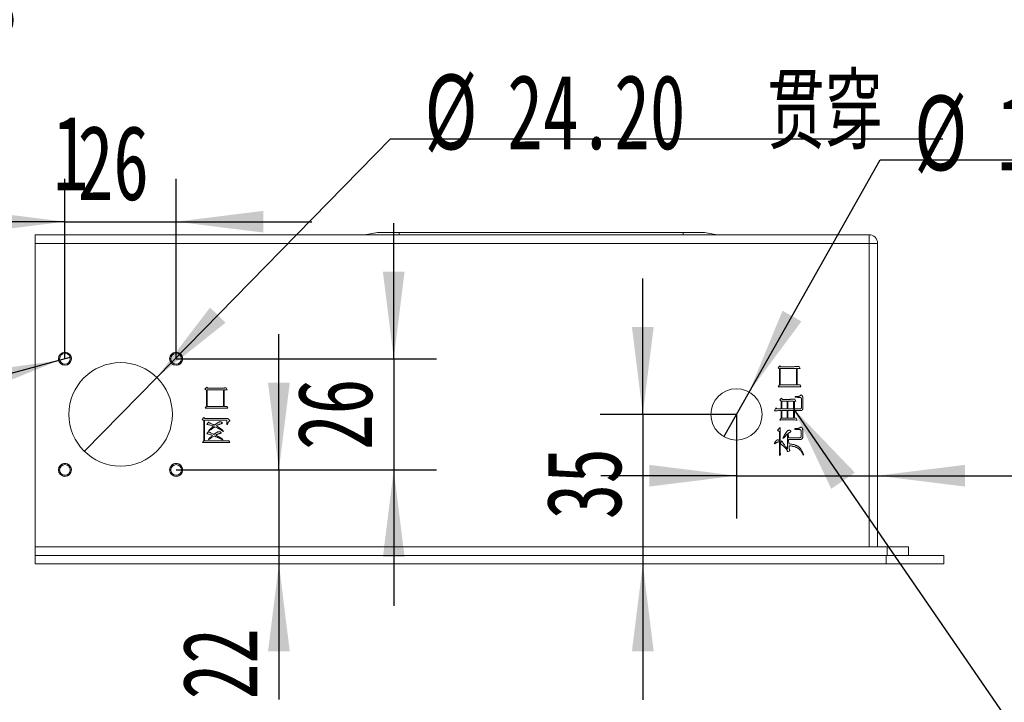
# Model space of a CAD drawing. Header units: millimetres. Extents: x 0 to 658, y -2 to 210.
# Tile 4 of 26: x 86 to 132, y 52 to 84. Entities that reach past the tile are written whole.
import ezdxf

# ---------------------------------------------------------------- set-up
doc = ezdxf.new("R2010")
doc.units = ezdxf.units.MM
doc.layers.add('图框', color=7, linetype='Continuous')
doc.styles.add('SLDTEXTSTYLE0', font='TXT', dxfattribs={"width": 0.7})
doc.styles.add('SLDTEXTSTYLE1', font='TXT', dxfattribs={"width": 0.7, "bigfont": 'bigfont'})
doc.styles.add('SLDTEXTSTYLE5', font='TXT', dxfattribs={"width": 0.616667})
doc.styles.add('SLDTEXTSTYLE6', font='TXT', dxfattribs={"width": 0.633333})
doc.styles.add('SLDTEXTSTYLE7', font='TXT', dxfattribs={"width": 0.642857})
doc.dimstyles.new('SLDDIMSTYLE1', dxfattribs={"dimtxt": 3.5, "dimasz": 4.08, "dimexe": 0, "dimexo": 0.0625, "dimgap": 0.875, "dimtad": 0, "dimtih": 1, "dimtoh": 1, "dimdec": 6, "dimlfac": 5, "dimrnd": 1e-09, "dimzin": 12, "dimdsep": 46, "dimtxsty": 'SLDTEXTSTYLE0', "dimblk1": 'NONE', "dimsah": 1, "dimcen": 0, "dimadec": 0, "dimazin": 3, "dimtfac": 1, "dimtmove": 0, "dimatfit": 3, "dimldrblk": 'NONE', "dimfxl": 0, "dimfrac": 2, "dimtolj": 1, "dimtzin": 12, "dimarcsym": 0})
doc.dimstyles.new('SLDDIMSTYLE2', dxfattribs={"dimtxt": 3.5, "dimasz": 4.08, "dimexe": 0, "dimexo": 0.0625, "dimgap": 0.875, "dimtad": 2, "dimlfac": 5, "dimrnd": 1e-09, "dimzin": 12, "dimdsep": 46, "dimtxsty": 'SLDTEXTSTYLE0', "dimsah": 1, "dimcen": 0.09, "dimadec": 0, "dimazin": 3, "dimtfac": 1, "dimtmove": 0, "dimatfit": 0, "dimfxl": 0, "dimfrac": 2, "dimtolj": 1, "dimtzin": 12, "dimarcsym": 0})
doc.dimstyles.new('SLDDIMSTYLE4', dxfattribs={"dimtxt": 0.18, "dimasz": 1.016, "dimexe": 0, "dimexo": 0.0625, "dimgap": 0, "dimtad": 0, "dimtih": 1, "dimtoh": 1, "dimdec": 0, "dimrnd": 1e-09, "dimzin": 0, "dimdsep": 46, "dimtxsty": 'Standard', "dimblk1": 'DOT', "dimblk2": 'DOT', "dimsah": 1, "dimcen": 0.09, "dimadec": 0, "dimazin": 0, "dimtfac": 1.016, "dimtdec": 0, "dimtofl": 0, "dimtmove": 0, "dimatfit": 3, "dimldrblk": 'DOT', "dimfxl": 0, "dimfrac": 2, "dimtolj": 1, "dimtzin": 0, "dimarcsym": 0})
doc.dimstyles.new('SLDDIMSTYLE6', dxfattribs={"dimtxt": 3.5, "dimasz": 4.08, "dimexe": 0, "dimexo": 0.0625, "dimgap": 0.875, "dimtad": 0, "dimtih": 1, "dimtoh": 1, "dimlfac": 5, "dimrnd": 1e-09, "dimzin": 4, "dimdsep": 46, "dimtxsty": 'SLDTEXTSTYLE0', "dimblk1": 'NONE', "dimsah": 1, "dimcen": 0, "dimadec": 0, "dimazin": 1, "dimtfac": 1, "dimtmove": 0, "dimatfit": 3, "dimldrblk": 'NONE', "dimfxl": 0, "dimfrac": 2, "dimtolj": 1, "dimtzin": 12, "dimarcsym": 0})
doc.dimstyles.new('SLDDIMSTYLE7', dxfattribs={"dimtxt": 3.5, "dimasz": 4.08, "dimexe": 0, "dimexo": 0.0625, "dimgap": 0.875, "dimtad": 0, "dimtih": 1, "dimtoh": 1, "dimlfac": 5, "dimrnd": 1e-09, "dimzin": 4, "dimdsep": 46, "dimtxsty": 'SLDTEXTSTYLE0', "dimblk1": 'NONE', "dimsah": 1, "dimcen": 0, "dimadec": 0, "dimazin": 1, "dimtfac": 1, "dimtmove": 0, "dimatfit": 3, "dimldrblk": 'NONE', "dimfxl": 0, "dimfrac": 2, "dimtolj": 1, "dimtzin": 12, "dimarcsym": 0})
doc.dimstyles.new('SLDDIMSTYLE8', dxfattribs={"dimtxt": 3.5, "dimasz": 4.08, "dimexe": 0, "dimexo": 0.0625, "dimgap": 0.875, "dimtad": 0, "dimtih": 1, "dimtoh": 1, "dimlfac": 5, "dimrnd": 1e-09, "dimzin": 12, "dimdsep": 46, "dimtxsty": 'SLDTEXTSTYLE0', "dimblk1": 'NONE', "dimsah": 1, "dimcen": 0, "dimadec": 0, "dimazin": 3, "dimtfac": 1, "dimtmove": 0, "dimatfit": 3, "dimldrblk": 'NONE', "dimfxl": 0, "dimfrac": 2, "dimtolj": 1, "dimtzin": 12, "dimarcsym": 0})
doc.dimstyles.new('SLDDIMSTYLE9', dxfattribs={"dimtxt": 0.18, "dimasz": 4.08, "dimexe": 0, "dimexo": 0.0625, "dimgap": 0, "dimtad": 0, "dimtih": 1, "dimtoh": 1, "dimdec": 0, "dimrnd": 1e-09, "dimzin": 0, "dimdsep": 46, "dimtxsty": 'Standard', "dimsah": 1, "dimcen": 0.09, "dimadec": 0, "dimazin": 0, "dimtfac": 4.08, "dimtdec": 0, "dimtofl": 0, "dimtmove": 0, "dimatfit": 3, "dimfxl": 0, "dimfrac": 2, "dimtolj": 1, "dimtzin": 0, "dimarcsym": 0})

# ---------------------------------------------------------------- blocks, each defined once
blk = doc.blocks.new('_DOT')
at = {"color": 0, "linetype": 'ByBlock', "lineweight": -2}
blk.add_line((-0.5, 0), (-1, 0), dxfattribs=at)
at = {"color": 0, "linetype": 'ByBlock', "const_width": 0.5}
blk.add_lwpolyline([(-0.25, 0, 1), (0.25, 0, 1)], format="xyb", close=True, dxfattribs=at)
blk = doc.blocks.new('SW_SYMBOL_HOLE_DEPTH')
at = {"layer": '图框', "color": 0}
for p, q in [((0, 875), (800, 875)), ((400, 875), (400, 75)), ((100, 555), (400, 75)), ((700, 555), (400, 75))]:
    blk.add_line(p, q, dxfattribs=at)
blk = doc.blocks.new('SW_SYMBOL_HOLE_SINK')
at = {"layer": '图框', "color": 0}
for p, q in [((0, 875), (800, 75)), ((800, 75), (1600, 875))]:
    blk.add_line(p, q, dxfattribs=at)
blk = doc.blocks.new('SW_SYMBOL_HOLE_SPOT')
at = {"layer": '图框', "color": 0}
for p, q in [((0, 875), (0, 75)), ((1600, 75), (1600, 875)), ((0, 75), (1600, 75))]:
    blk.add_line(p, q, dxfattribs=at)
blk = doc.blocks.new('_D_20')
at = {"layer": '图框'}
for p, q in [((49.235, 98.666), (49.455, 98.285)), ((49.455, 98.285), (56.554, 85.971)), ((56.554, 85.971), (96.229, 85.971))]:
    blk.add_line(p, q, dxfattribs=at)
blk.add_solid([(49.455, 98.285), (51.053, 94.496), (51.933, 95.004)], dxfattribs=at)
at = {"layer": '图框', "xscale": 0.004072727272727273, "yscale": 0.004072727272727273, "zscale": 0.004072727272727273}
for name, p in [('SW_SYMBOL_HOLE_DEPTH', (82.379, 85.33)), ('SW_SYMBOL_HOLE_SINK', (62.622, 80.33)), ('SW_SYMBOL_HOLE_SPOT', (64.863, 75.33)), ('SW_SYMBOL_HOLE_DEPTH', (81.768, 75.33))]:
    blk.add_blockref(name, p, dxfattribs=at)
at = {"layer": '图框', "char_height": 3.5, "attachment_point": 1}
for s, insert, style in [('8 x', (58.141, 89.556), 'SLDTEXTSTYLE6'), ('%%c', (66.288, 89.556), 'SLDTEXTSTYLE0'), ('2.20', (72.127, 89.556), 'SLDTEXTSTYLE0'), ('4.70', (88.014, 89.556), 'SLDTEXTSTYLE0'), ('%%c', (69.547, 84.556), 'SLDTEXTSTYLE0'), ('4 X 90°', (75.386, 84.556), 'SLDTEXTSTYLE7'), ('%%c', (71.788, 79.556), 'SLDTEXTSTYLE0'), ('4', (77.626, 79.556), 'SLDTEXTSTYLE0'), ('1', (87.403, 79.556), 'SLDTEXTSTYLE0')]:
    blk.add_mtext(s, dxfattribs=dict(at, insert=insert, style=style))
blk = doc.blocks.new('_NONE')
blk = doc.blocks.new('_D_24')
at = {"layer": '图框'}
for p, q in [((88.261, 68.251), (87.672, 68.092)), ((87.672, 68.092), (78.702, 65.67)), ((78.702, 65.67), (29.657, 65.67))]:
    blk.add_line(p, q, dxfattribs=at)
blk.add_solid([(87.672, 68.092), (83.601, 67.519), (83.866, 66.538)], dxfattribs=at)
at = {"layer": '图框', "xscale": 0.004072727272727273, "yscale": 0.004072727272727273, "zscale": 0.004072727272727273}
for name, p in [('SW_SYMBOL_HOLE_DEPTH', (62.755, 65.03)), ('SW_SYMBOL_HOLE_DEPTH', (54.506, 60.03)), ('SW_SYMBOL_HOLE_SINK', (29.657, 55.03))]:
    blk.add_blockref(name, p, dxfattribs=at)
at = {"layer": '图框', "char_height": 3.5, "attachment_point": 1}
for s, insert, style in [('4 x  M3 - 6H', (36.277, 69.255), 'SLDTEXTSTYLE5'), ('3', (68.39, 69.255), 'SLDTEXTSTYLE0'), ('%%c', (38.416, 64.255), 'SLDTEXTSTYLE0'), ('2.50', (44.254, 64.255), 'SLDTEXTSTYLE0'), ('3.70', (60.141, 64.255), 'SLDTEXTSTYLE0'), ('%%c', (36.583, 59.255), 'SLDTEXTSTYLE0'), ('3.05 X 90\\M+1818B, \\M+18BDF\\M+1925B', (42.421, 59.255), 'SLDTEXTSTYLE1')]:
    blk.add_mtext(s, dxfattribs=dict(at, insert=insert, style=style))
blk = doc.blocks.new('_D_25')
at = {"layer": '图框'}
for p, q in [((87.967, 68.171), (87.967, 76.584)), ((93.167, 68.171), (93.167, 76.584)), ((87.967, 74.584), (81.617, 74.584)), ((87.967, 74.584), (93.167, 74.584)), ((93.167, 74.584), (99.517, 74.584))]:
    blk.add_line(p, q, dxfattribs=at)
for points in [[(87.967, 74.584), (83.887, 75.092), (83.887, 74.076)], [(93.167, 74.584), (97.247, 74.076), (97.247, 75.092)]]:
    blk.add_solid(points, dxfattribs=at)
at = {"layer": '图框', "insert": (88.559, 79.096), "char_height": 3.5, "attachment_point": 1, "style": 'SLDTEXTSTYLE0'}
blk.add_mtext('26', dxfattribs=at)
blk = doc.blocks.new('_D_26')
at = {"layer": '图框'}
for p, q in [((103.34, 68.171), (103.34, 74.521)), ((93.167, 68.171), (105.34, 68.171)), ((103.34, 68.171), (103.34, 62.971)), ((93.167, 62.971), (105.34, 62.971)), ((103.34, 62.971), (103.34, 56.621))]:
    blk.add_line(p, q, dxfattribs=at)
for points in [[(103.34, 68.171), (103.848, 72.251), (102.832, 72.251)], [(103.34, 62.971), (102.832, 58.891), (103.848, 58.891)]]:
    blk.add_solid(points, dxfattribs=at)
at = {"layer": '图框', "insert": (98.828, 63.906), "char_height": 3.5, "attachment_point": 1, "rotation": 90, "style": 'SLDTEXTSTYLE0'}
blk.add_mtext('26', dxfattribs=at)
blk = doc.blocks.new('_D_27')
at = {"layer": '图框'}
for p, q in [((97.97, 62.971), (97.97, 69.321)), ((93.167, 62.971), (99.97, 62.971)), ((97.97, 62.971), (97.97, 58.571)), ((97.97, 58.571), (97.97, 52.239))]:
    blk.add_line(p, q, dxfattribs=at)
for points in [[(97.97, 62.971), (98.478, 67.051), (97.462, 67.051)], [(97.97, 58.571), (97.462, 54.491), (98.478, 54.491)]]:
    blk.add_solid(points, dxfattribs=at)
at = {"layer": '图框', "insert": (93.458, 52.239), "char_height": 3.5, "attachment_point": 1, "rotation": 90, "style": 'SLDTEXTSTYLE0'}
blk.add_mtext('22', dxfattribs=at)
blk = doc.blocks.new('_D_28')
at = {"layer": '图框'}
for p, q in [((92.26, 67.3), (103.191, 78.464)), ((103.191, 78.464), (129.016, 78.464)), ((88.874, 63.842), (92.26, 67.3))]:
    blk.add_line(p, q, dxfattribs=at)
blk.add_solid([(92.26, 67.3), (95.477, 69.86), (94.751, 70.571)], dxfattribs=at)
at = {"layer": '图框', "char_height": 3.5, "attachment_point": 1}
for s, insert, style in [('%%c', (104.778, 81.474), 'SLDTEXTSTYLE0'), ('24.20', (108.648, 81.474), 'SLDTEXTSTYLE0'), ('贯\\M+190FA', (120.801, 81.474), 'SLDTEXTSTYLE1')]:
    blk.add_mtext(s, dxfattribs=dict(at, insert=insert, style=style))
blk = doc.blocks.new('_D_29')
at = {"layer": '图框'}
for p, q in [((119.956, 66.616), (126.088, 77.481)), ((126.088, 77.481), (145.803, 77.481)), ((118.777, 64.526), (119.956, 66.616))]:
    blk.add_line(p, q, dxfattribs=at)
blk.add_solid([(119.956, 66.616), (122.404, 69.92), (121.519, 70.419)], dxfattribs=at)
at = {"layer": '图框', "char_height": 3.5, "attachment_point": 1}
for s, insert, style in [('%%c', (127.676, 80.492), 'SLDTEXTSTYLE0'), ('贯\\M+190FA', (137.588, 80.492), 'SLDTEXTSTYLE1'), ('12', (131.545, 80.492), 'SLDTEXTSTYLE0')]:
    blk.add_mtext(s, dxfattribs=dict(at, insert=insert, style=style))
blk = doc.blocks.new('_D_30')
at = {"layer": '图框'}
for p, q in [((114.987, 65.571), (114.987, 71.921)), ((119.367, 65.571), (112.987, 65.571)), ((114.987, 65.571), (114.987, 58.571)), ((114.987, 58.571), (114.987, 52.221))]:
    blk.add_line(p, q, dxfattribs=at)
for points in [[(114.987, 65.571), (115.495, 69.651), (114.479, 69.651)], [(114.987, 58.571), (114.479, 54.491), (115.495, 54.491)]]:
    blk.add_solid(points, dxfattribs=at)
at = {"layer": '图框', "insert": (110.475, 60.664), "char_height": 3.5, "attachment_point": 1, "rotation": 90, "style": 'SLDTEXTSTYLE0'}
blk.add_mtext('35', dxfattribs=at)
blk = doc.blocks.new('_D_31')
at = {"layer": '图框'}
for p, q in [((119.367, 65.571), (119.367, 60.701)), ((119.367, 62.701), (113.017, 62.701)), ((119.367, 62.701), (125.967, 62.701)), ((125.967, 62.701), (136.946, 62.701))]:
    blk.add_line(p, q, dxfattribs=at)
for points in [[(119.367, 62.701), (115.287, 63.209), (115.287, 62.193)], [(125.967, 62.701), (130.047, 62.193), (130.047, 63.209)]]:
    blk.add_solid(points, dxfattribs=at)
at = {"layer": '图框', "insert": (132.873, 67.213), "char_height": 3.5, "attachment_point": 1, "style": 'SLDTEXTSTYLE0'}
blk.add_mtext('33', dxfattribs=at)

msp = doc.modelspace()

# ---------------------------------------------------------------- linework, layer by layer
at = {"color": 7, "linetype": 'Continuous', "lineweight": 15}
for p, q in [((86.56672285, 73.97120296), (125.56672366, 73.97120296)), ((86.56672285, 73.57120364), (86.56672285, 73.97120296)), ((101.98672385, 73.97120296), (102.58672209, 74.07120316)), ((102.58672209, 74.07120316), (103.58672412, 74.07120316)), ((103.58672412, 73.97120296), (103.58672412, 74.07120316)), ((103.58672412, 74.07120316), (116.86672242, 74.07120316)), ((116.86672242, 73.97120296), (116.86672242, 74.07120316)), ((116.86672242, 74.07120316), (117.86672146, 74.07120316)), ((118.46672268, 73.97120296), (117.86672146, 74.07120316)), ((125.56672366, 73.97120296), (125.56672366, 73.57120364)), ((125.56672366, 73.57120364), (86.56672285, 73.57120364)), ((86.56672285, 73.57120364), (86.56672285, 59.37120308)), ((125.56672366, 59.37120308), (125.56672366, 73.57120364)), ((125.56672366, 73.57120364), (125.96672149, 73.57120364)), ((125.96672149, 73.57120364), (125.96672149, 59.37120308)), ((121.31203385, 67.75479688), (121.39406772, 67.84854679)), ((121.37648733, 67.70792155), (121.31203385, 67.75479688)), ((121.37648733, 66.95206239), (121.37648733, 67.70792155)), ((121.39406772, 67.84854679), (121.42922254, 67.80167147)), ((122.17336269, 67.71964057), (121.41164513, 67.71964057)), ((121.41164513, 67.71964057), (121.41164513, 66.94620325)), ((121.42922254, 67.80167147), (122.00344176, 67.80167147)), ((122.17336269, 66.94620325), (122.17336269, 67.71964057)), ((122.20852049, 67.71964057), (122.20852049, 66.94620325)), ((122.34328659, 67.71964057), (122.20852049, 67.71964057)), ((122.30226965, 67.80753135), (122.34328659, 67.71964057)), ((94.51203467, 66.75479709), (94.59406705, 66.848547)), ((94.59406705, 66.848547), (94.62922336, 66.80167167)), ((94.62922336, 66.80167167), (95.2034411, 66.80167167)), ((95.50226898, 66.80753081), (95.54328592, 66.71964078)), ((121.31789596, 66.85831248), (121.37648733, 66.95206239)), ((121.41164513, 66.94620325), (122.17336269, 66.94620325)), ((122.20852049, 66.94620325), (122.33742447, 66.94620325)), ((122.33742447, 66.94620325), (122.37844141, 66.85831248)), ((94.57648815, 66.70792176), (94.51203467, 66.75479709)), ((94.57648815, 65.9520626), (94.57648815, 66.70792176)), ((95.37336351, 66.71964078), (94.61164446, 66.71964078)), ((94.61164446, 66.71964078), (94.61164446, 65.94620272)), ((95.37336351, 65.94620272), (95.37336351, 66.71964078)), ((95.40851982, 66.71964078), (95.40851982, 65.94620272)), ((95.54328592, 66.71964078), (95.40851982, 66.71964078)), ((121.39406772, 66.2430778), (121.47609861, 66.32510944)), ((121.47609861, 66.32510944), (121.51711257, 66.27237498)), ((122.11476834, 66.37198402), (122.11476834, 66.4012812)), ((122.40187795, 65.89737459), (122.40187795, 66.30167215)), ((122.47219057, 66.32510944), (122.47219057, 65.86807816)), ((94.5178953, 65.85831269), (94.57648815, 65.9520626)), ((94.61164446, 65.94620272), (95.37336351, 65.94620272)), ((95.40851982, 65.94620272), (95.53742529, 65.94620272)), ((95.53742529, 65.94620272), (95.57844223, 65.85831269)), ((121.14211292, 65.73917194), (121.20656641, 65.8739373)), ((121.20656641, 65.8739373), (121.24758334, 65.82706272)), ((121.45265908, 66.1844842), (121.39406772, 66.2430778)), ((121.45265908, 65.82706272), (121.45265908, 66.1844842)), ((121.48781688, 66.19034334), (121.48781688, 65.82706272)), ((121.7397687, 66.19034334), (121.48781688, 66.19034334)), ((121.7397687, 65.82706272), (121.7397687, 66.19034334)), ((121.7749265, 66.19034334), (121.7749265, 65.82706272)), ((122.03859658, 66.19034334), (121.7749265, 66.19034334)), ((122.03859658, 65.82706272), (122.03859658, 66.19034334)), ((122.07375438, 66.19034334), (122.07375438, 65.82706272)), ((122.144067, 66.19034334), (122.07375438, 66.19034334)), ((122.10305007, 66.27823411), (122.144067, 66.19034334)), ((94.38898833, 65.32510965), (94.45930095, 65.4247187)), ((94.45930095, 65.4247187), (94.5003164, 65.37784337)), ((121.24758334, 65.82706272), (121.45265908, 65.82706272)), ((121.39992685, 65.30557795), (121.45265908, 65.39932786)), ((121.45265908, 65.39932786), (121.45265908, 65.74503108)), ((121.48781688, 65.82706272), (121.7397687, 65.82706272)), ((121.48781688, 65.74503108), (121.48781688, 65.39346873)), ((121.7397687, 65.74503108), (121.48781688, 65.74503108)), ((121.48781688, 65.39346873), (121.7397687, 65.39346873)), ((121.7397687, 65.39346873), (121.7397687, 65.74503108)), ((121.7749265, 65.82706272), (122.03859658, 65.82706272)), ((122.03859658, 65.74503108), (121.7749265, 65.74503108)), ((121.7749265, 65.74503108), (121.7749265, 65.39346873)), ((121.7749265, 65.39346873), (122.03859658, 65.39346873)), ((122.03859658, 65.39346873), (122.03859658, 65.74503108)), ((122.07375438, 65.82706272), (122.33742447, 65.82706272)), ((122.07375438, 65.74503108), (122.07375438, 65.39346873)), ((122.35500486, 65.74503108), (122.07375438, 65.74503108)), ((122.07375438, 65.39346873), (122.15578528, 65.39346873)), ((122.15578528, 65.39346873), (122.19680221, 65.30557795)), ((94.45344181, 65.28409346), (94.38898833, 65.32510965)), ((94.45344181, 64.33487496), (94.45344181, 65.28409346)), ((94.48859812, 65.29581248), (94.48859812, 64.33487496)), ((95.46125354, 65.29581248), (94.48859812, 65.29581248)), ((94.5003164, 65.37784337), (95.52570702, 65.37784337)), ((94.60578532, 65.09659364), (94.68195708, 65.2079217)), ((95.56086333, 65.0907345), (95.53742529, 65.0907345)), ((121.2885973, 64.8368284), (121.40578599, 64.9540156)), ((121.40578599, 64.9540156), (121.40578599, 64.22745286)), ((94.60578532, 64.66300002), (94.68195708, 64.77432809)), ((94.68195708, 64.77432809), (94.71711339, 64.73331227)), ((94.69953598, 64.79776538), (94.68781622, 64.81534353)), ((95.38508178, 64.77432809), (95.36750437, 64.76260944)), ((121.37062819, 64.75479676), (121.2885973, 64.8368284)), ((121.37062819, 64.3387813), (121.37062819, 64.75479676)), ((121.56398864, 64.45010937), (121.54055209, 64.46182801)), ((121.75734909, 63.94034362), (121.75734909, 64.66690599)), ((121.78664477, 64.68448414), (121.79836304, 64.47940617)), ((121.79836304, 64.47940617), (122.31984706, 64.47940617)), ((122.08547266, 64.87198397), (122.08547266, 64.90128114)), ((122.39015968, 64.55557792), (122.39015968, 64.77823443)), ((122.46633144, 64.81339036), (122.46633144, 64.53214063)), ((94.39484747, 64.24698419), (94.45344181, 64.33487496)), ((94.48859812, 64.33487496), (95.63117595, 64.33487496)), ((94.68781622, 64.39346856), (94.67609794, 64.41104672)), ((95.34992547, 64.39346856), (95.3382072, 64.37589041)), ((95.63117595, 64.33487496), (95.67805053, 64.24698419)), ((121.1538312, 64.19229693), (121.13625379, 64.20987508)), ((121.37062819, 63.64737487), (121.37062819, 64.28604684)), ((121.40578599, 64.22745286), (121.48781688, 64.33292179)), ((121.40578599, 64.20987508), (121.40578599, 63.8407342)), ((121.80422218, 64.3973749), (121.81594045, 64.19229693)), ((122.34328659, 64.3973749), (121.80422218, 64.3973749)), ((121.4233634, 63.70010934), (121.37062819, 63.64737487)), ((121.86281653, 63.870031), (121.75148697, 63.81729691)), ((122.51320751, 63.67667167), (122.48977096, 63.66495303)), ((86.56672285, 59.37120308), (126.40672298, 59.37120308)), ((86.56672285, 59.37120308), (86.56672285, 58.97120306)), ((126.3667223, 58.97120306), (86.56672285, 58.97120306)), ((86.56672285, 58.97120306), (86.56672285, 58.57120304)), ((126.3667223, 58.97120306), (126.3667223, 58.57120304)), ((129.0667233, 58.97120306), (126.3667223, 58.97120306)), ((126.40672298, 58.97120306), (126.40672298, 59.37120308)), ((126.40672298, 59.37120308), (127.40672202, 59.37120308)), ((127.40672202, 59.37120308), (127.40672202, 58.97120306)), ((129.0667233, 58.97120306), (129.0667233, 58.57120304)), ((86.56672285, 58.57120304), (126.3667223, 58.57120304)), ((126.3667223, 58.57120304), (129.0667233, 58.57120304))]:
    msp.add_line(p, q, dxfattribs=at)
for centre, radius in [((87.96672276, 68.17120304), 0.305), ((87.96672276, 68.17120304), 0.25), ((93.16672276, 68.17120304), 0.305), ((93.16672276, 68.17120304), 0.25), ((90.56672276, 65.57120304), 2.42), ((119.36672276, 65.57120304), 1.2), ((87.96672276, 62.97120304), 0.305), ((87.96672276, 62.97120304), 0.25), ((93.16672276, 62.97120304), 0.305), ((93.16672276, 62.97120304), 0.25)]:
    msp.add_circle(centre, radius, dxfattribs=at)
msp.add_arc((125.56672276, 73.57120304), 0.4, 0, 90, dxfattribs=at)
at = {"color": 7, "linetype": 'Continuous', "lineweight": 0}
for centre in [(87.96672276, 68.17120304), (93.16672276, 68.17120304), (87.96672276, 62.97120304), (93.16672276, 62.97120304)]:
    msp.add_arc(centre, 0.3, 255, 195, dxfattribs=at)
at = {"color": 7, "linetype": 'Continuous', "lineweight": 15}
for points, knots in [([(122.00344151, 67.80167179), (122.01870504, 67.80162876), (122.04836475, 67.80154514), (122.09169368, 67.80213517), (122.1325664, 67.80247473), (122.17112429, 67.80311142), (122.20728903, 67.80407967), (122.24108223, 67.80475693), (122.27246776, 67.80620442), (122.29257634, 67.80709963), (122.30226963, 67.80753117)], [0, 0, 0, 0, 0.1531866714, 0.2976686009, 0.4348908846, 0.5634119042, 0.6846892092, 0.7979829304, 0.9026180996, 1, 1, 1, 1]), ([(95.20344151, 66.80167179), (95.21870504, 66.80162876), (95.24836475, 66.80154514), (95.29169368, 66.80213517), (95.3325664, 66.80247473), (95.37112429, 66.80311142), (95.40728903, 66.80407967), (95.44108223, 66.80475693), (95.47246776, 66.80620442), (95.49257634, 66.80709963), (95.50226963, 66.80753117)], [0, 0, 0, 0, 0.1531866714, 0.2976686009, 0.4348908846, 0.5634119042, 0.6846892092, 0.7979829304, 0.9026180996, 1, 1, 1, 1]), ([(122.37844151, 66.85831242), (122.36100811, 66.85874617), (122.32447852, 66.85965504), (122.26726374, 66.86108425), (122.20511935, 66.86176873), (122.13806434, 66.86273817), (122.0660147, 66.86336898), (121.98897386, 66.86370709), (121.90701572, 66.86431706), (121.8220179, 66.86409603), (121.7378881, 66.86431945), (121.65838944, 66.86371331), (121.58554417, 66.86337427), (121.51928121, 66.86275326), (121.45960503, 66.86178116), (121.40650123, 66.86111214), (121.35999241, 66.85970287), (121.33120457, 66.85875203), (121.31789463, 66.85831242)], [0, 0, 0, 0, 0.049324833, 0.1033542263, 0.161876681, 0.2251046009, 0.293035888, 0.3656714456, 0.4430128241, 0.5248544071, 0.6060821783, 0.6809683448, 0.7497164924, 0.8121237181, 0.8683957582, 0.9185304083, 0.9623328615, 1, 1, 1, 1]), ([(122.11476963, 66.40128117), (122.12649011, 66.40127007), (122.14885178, 66.4012489), (122.18082197, 66.40252235), (122.20964888, 66.40377842), (122.23531988, 66.4063062), (122.25793721, 66.40896889), (122.27750494, 66.41241205), (122.2940411, 66.41634016), (122.31168835, 66.42273244), (122.33068696, 66.43261955), (122.35083161, 66.44702275), (122.3691588, 66.4636933), (122.37920475, 66.47670951), (122.38430088, 66.48331242)], [0, 0, 0, 0, 0.11938529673, 0.22777698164, 0.32592462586, 0.41325964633, 0.49049703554, 0.5578608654, 0.61559140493, 0.6633784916, 0.74874184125, 0.83278120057, 0.91517272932, 1, 1, 1, 1]), ([(122.40187901, 66.30167179), (122.40129926, 66.30582596), (122.40017771, 66.31386242), (122.39620758, 66.32502786), (122.39071977, 66.3346723), (122.38389158, 66.34312984), (122.3749714, 66.34948055), (122.36487988, 66.35484037), (122.35311784, 66.35853338), (122.33950067, 66.36048604), (122.32340382, 66.36190421), (122.30416799, 66.36349807), (122.28128817, 66.36462223), (122.25489521, 66.36625102), (122.22494311, 66.36770119), (122.19145681, 66.36931345), (122.15433548, 66.37045738), (122.12836846, 66.37145949), (122.11476963, 66.37198429)], [0, 0, 0, 0, 0.0393477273, 0.0761203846, 0.1105289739, 0.1433490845, 0.1773454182, 0.2126230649, 0.2504675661, 0.2924967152, 0.3416822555, 0.4023826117, 0.4738913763, 0.556978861, 0.650929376, 0.7557461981, 0.8720852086, 1, 1, 1, 1]), ([(122.38430088, 66.48331242), (122.39163664, 66.47936134), (122.40580444, 66.47173048), (122.42463291, 66.45791627), (122.43988589, 66.4421861), (122.45221566, 66.42485476), (122.46170244, 66.40479902), (122.46758209, 66.38130147), (122.47159841, 66.35439916), (122.47198608, 66.33525432), (122.47219151, 66.32510929)], [0, 0, 0, 0, 0.12926350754, 0.24965122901, 0.36083508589, 0.46801656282, 0.57853486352, 0.70303227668, 0.84263400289, 1, 1, 1, 1]), ([(95.57844151, 65.85831242), (95.56100811, 65.85874617), (95.52447852, 65.85965504), (95.46726374, 65.86108425), (95.40511935, 65.86176873), (95.33806434, 65.86273817), (95.2660147, 65.86336898), (95.18897386, 65.86370709), (95.10701572, 65.86431706), (95.0220179, 65.86409603), (94.9378881, 65.86431945), (94.85838944, 65.86371331), (94.78554417, 65.86337427), (94.71928121, 65.86275326), (94.65960503, 65.86178116), (94.60650123, 65.86111214), (94.55999241, 65.85970287), (94.53120457, 65.85875203), (94.51789463, 65.85831242)], [0, 0, 0, 0, 0.049324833, 0.1033542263, 0.161876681, 0.2251046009, 0.293035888, 0.3656714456, 0.4430128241, 0.5248544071, 0.6060821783, 0.6809683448, 0.7497164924, 0.8121237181, 0.8683957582, 0.9185304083, 0.9623328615, 1, 1, 1, 1]), ([(121.51711338, 66.27237492), (121.53621059, 66.2723809), (121.57346462, 66.27239258), (121.62793543, 66.27230976), (121.67965678, 66.27260068), (121.72862961, 66.27280057), (121.77485362, 66.27301418), (121.81832853, 66.27325575), (121.85905615, 66.27338592), (121.89703247, 66.2738905), (121.93226114, 66.27431046), (121.96474111, 66.27473629), (121.99454378, 66.27519776), (122.02160183, 66.27553787), (122.04590478, 66.27625361), (122.06738971, 66.27688579), (122.08612587, 66.27752897), (122.09769811, 66.27801123), (122.10305088, 66.27823429)], [0, 0, 0, 0, 0.0977677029, 0.190721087, 0.2788609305, 0.3625568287, 0.4414384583, 0.5155058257, 0.5851292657, 0.6499416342, 0.7099400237, 0.7654947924, 0.8162357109, 0.8625331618, 0.9040252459, 0.9407049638, 0.9725729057, 1, 1, 1, 1]), ([(122.33742588, 65.82706242), (122.34250604, 65.82724597), (122.35206322, 65.82759129), (122.36551319, 65.83079778), (122.37676569, 65.83659248), (122.38634018, 65.84429712), (122.39325865, 65.85467171), (122.39834429, 65.86696911), (122.40129663, 65.8814701), (122.4016772, 65.89186357), (122.40187901, 65.89737492)], [0, 0, 0, 0, 0.1394569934, 0.2623572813, 0.3761135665, 0.4847561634, 0.5961091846, 0.7145757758, 0.8486478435, 1, 1, 1, 1]), ([(122.47219151, 65.86807804), (122.47195386, 65.8584201), (122.47150592, 65.84021599), (122.46568946, 65.81484509), (122.4568194, 65.79304522), (122.44356137, 65.77524985), (122.42653892, 65.76145815), (122.40590285, 65.75159891), (122.38155005, 65.74602505), (122.36422094, 65.74537625), (122.35500401, 65.74503117)], [0, 0, 0, 0, 0.1485173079, 0.2799381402, 0.3987837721, 0.5086891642, 0.6180164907, 0.7331773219, 0.858083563, 1, 1, 1, 1]), ([(121.45266026, 65.74503117), (121.42495435, 65.74493855), (121.3707702, 65.74475743), (121.2912689, 65.74361508), (121.21544741, 65.74204115), (121.16612737, 65.7401114), (121.14211338, 65.73917179)], [0, 0, 0, 0, 0.2675836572, 0.5233106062, 0.7678992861, 1, 1, 1, 1]), ([(94.91047276, 65.01456242), (94.88517585, 65.02388149), (94.83500468, 65.04236395), (94.75868371, 65.06501115), (94.6824257, 65.08352718), (94.63123401, 65.09225489), (94.60578526, 65.09659367)], [0, 0, 0, 0, 0.2557861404, 0.5072988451, 0.7550650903, 1, 1, 1, 1]), ([(94.68195713, 65.20792179), (94.68414975, 65.20541361), (94.68883956, 65.20004882), (94.69744665, 65.19252709), (94.70768754, 65.18473325), (94.71960143, 65.17668623), (94.7334426, 65.16876908), (94.74873663, 65.1602204), (94.76597507, 65.15183903), (94.79159764, 65.14014539), (94.8260213, 65.12499538), (94.86948833, 65.10647961), (94.91547393, 65.08704029), (94.94699445, 65.07400271), (94.96320713, 65.06729679)], [0, 0, 0, 0, 0.0315683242, 0.06752184, 0.1081413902, 0.1536214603, 0.203749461, 0.259328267, 0.3197757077, 0.3854736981, 0.5264730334, 0.6764730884, 0.8335928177, 1, 1, 1, 1]), ([(94.68781651, 64.81534367), (94.70780331, 64.83420592), (94.74652163, 64.87074577), (94.8035556, 64.92289831), (94.85778279, 64.97046929), (94.89334687, 65.00023077), (94.91047276, 65.01456242)], [0, 0, 0, 0, 0.2758920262, 0.5344565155, 0.7758173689, 1, 1, 1, 1]), ([(94.97492588, 64.98526554), (94.95002717, 64.96977559), (94.90115811, 64.93937324), (94.83060915, 64.89226343), (94.76343221, 64.84561228), (94.72056781, 64.81351495), (94.69953526, 64.79776554)], [0, 0, 0, 0, 0.2639318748, 0.5180228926, 0.763505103, 1, 1, 1, 1]), ([(94.96320713, 65.06729679), (94.97351511, 65.07573353), (94.99327462, 65.09190603), (95.02219678, 65.11438723), (95.04866001, 65.13468733), (95.07285496, 65.15237347), (95.09468153, 65.16778552), (95.11428622, 65.18055004), (95.13167411, 65.19082039), (95.15121988, 65.20108568), (95.17345356, 65.21046971), (95.19871793, 65.21787803), (95.22229698, 65.22113315), (95.24418686, 65.22031254), (95.26452464, 65.21581591), (95.28355579, 65.20840554), (95.30141452, 65.19788997), (95.31490983, 65.18745492), (95.32390277, 65.17816892), (95.32628153, 65.16972193), (95.32284265, 65.16164768), (95.31572629, 65.15405547), (95.3043799, 65.14700229), (95.28908418, 65.13991961), (95.26972807, 65.13254689), (95.23786452, 65.12319792), (95.19509611, 65.10944698), (95.14314477, 65.08817249), (95.0909302, 65.06237122), (95.0567667, 65.04233704), (95.03937901, 65.03214054)], [0, 0, 0, 0, 0.0533980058, 0.1023593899, 0.1468462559, 0.1871004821, 0.2224990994, 0.2539500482, 0.2808573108, 0.3034268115, 0.3424203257, 0.3773947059, 0.4086888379, 0.4374219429, 0.4647247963, 0.4918127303, 0.5189704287, 0.5474580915, 0.5602311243, 0.5700782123, 0.5805341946, 0.5936835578, 0.6114587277, 0.6336392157, 0.6612681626, 0.6943799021, 0.7667356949, 0.8412671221, 0.9192120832, 1, 1, 1, 1]), ([(95.36750401, 64.76260929), (95.35278389, 64.77418489), (95.32332653, 64.79734955), (95.27718435, 64.82945419), (95.23006303, 64.86018003), (95.18166833, 64.88906156), (95.13193374, 64.91600587), (95.08082968, 64.9409119), (95.02853753, 64.96426073), (94.99285068, 64.97824268), (94.97492588, 64.98526554)], [0, 0, 0, 0, 0.1239443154, 0.248032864, 0.3719596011, 0.4963001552, 0.6210081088, 0.7462967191, 0.8725698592, 1, 1, 1, 1]), ([(95.03937901, 65.03214054), (95.05702299, 65.02234485), (95.09175146, 65.00306409), (95.1418412, 64.97266369), (95.18930968, 64.94161978), (95.23396241, 64.90974554), (95.27599413, 64.87722504), (95.3150292, 64.84376219), (95.35145901, 64.80972226), (95.37398148, 64.78601342), (95.38508213, 64.77432804)], [0, 0, 0, 0, 0.1397475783, 0.2750637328, 0.4056725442, 0.5324514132, 0.6549044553, 0.7735762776, 0.8884024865, 1, 1, 1, 1]), ([(95.53742588, 65.09073429), (95.53785895, 65.10100622), (95.53868841, 65.12068059), (95.53988969, 65.14881466), (95.54037375, 65.174215), (95.54116868, 65.19677671), (95.54143826, 65.21660324), (95.54109906, 65.23367364), (95.54097361, 65.24807688), (95.54056042, 65.26000403), (95.53882669, 65.27011464), (95.53454053, 65.27852005), (95.52785367, 65.28530484), (95.51888401, 65.2905375), (95.5075596, 65.29411618), (95.4940303, 65.29615529), (95.47831988, 65.29669969), (95.46718332, 65.29612069), (95.46125401, 65.29581242)], [0, 0, 0, 0, 0.1156477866, 0.22150634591, 0.31673995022, 0.40139942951, 0.47545014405, 0.53973719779, 0.59344723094, 0.63745451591, 0.67399839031, 0.70784262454, 0.74179428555, 0.77975121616, 0.82349441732, 0.87459549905, 0.933232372, 1, 1, 1, 1]), ([(95.52570713, 65.37784367), (95.53375747, 65.37792573), (95.54958551, 65.37808706), (95.57278404, 65.37316501), (95.59437974, 65.36383671), (95.61448694, 65.35032796), (95.6327663, 65.33232705), (95.64971318, 65.31041558), (95.66524704, 65.28432883), (95.67364418, 65.26496084), (95.67805088, 65.25479679)], [0, 0, 0, 0, 0.1145211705, 0.2251639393, 0.3351268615, 0.4481145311, 0.5684642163, 0.6992622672, 0.842177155, 1, 1, 1, 1]), ([(95.67805088, 65.25479679), (95.67138043, 65.25382288), (95.65805038, 65.25187664), (95.63917084, 65.2428394), (95.62215476, 65.22898771), (95.60653083, 65.21051066), (95.59284461, 65.18720797), (95.58052572, 65.15927481), (95.56951997, 65.12672812), (95.56385121, 65.10315761), (95.56086338, 65.09073429)], [0, 0, 0, 0, 0.09348583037, 0.18681943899, 0.28723505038, 0.39731052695, 0.52209764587, 0.66238703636, 0.82205429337, 1, 1, 1, 1]), ([(122.19680088, 65.30557804), (122.16338226, 65.30651267), (122.09604518, 65.30839591), (121.99425856, 65.31001643), (121.89095856, 65.31110828), (121.78715103, 65.31160078), (121.68486231, 65.31112254), (121.58597481, 65.31003072), (121.4914925, 65.30844069), (121.42994437, 65.30651651), (121.39992588, 65.30557804)], [0, 0, 0, 0, 0.1258411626, 0.253564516, 0.3831824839, 0.5147004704, 0.6443124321, 0.7682126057, 0.886951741, 1, 1, 1, 1]), ([(122.08547276, 64.90128117), (122.09943578, 64.90226975), (122.12599482, 64.90415014), (122.16375607, 64.90719851), (122.19740874, 64.91016415), (122.22694302, 64.91332725), (122.25230279, 64.9169198), (122.27362904, 64.91999348), (122.29082989, 64.92334921), (122.30831909, 64.92819149), (122.32691565, 64.93629565), (122.34759315, 64.94845254), (122.36685944, 64.96438603), (122.37836881, 64.9768753), (122.38430088, 64.98331242)], [0, 0, 0, 0, 0.13143061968, 0.24999387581, 0.35569891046, 0.44863066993, 0.52883704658, 0.5961741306, 0.65092059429, 0.69327695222, 0.76631891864, 0.84063503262, 0.9178613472, 1, 1, 1, 1]), ([(122.38430088, 64.98331242), (122.39133678, 64.97928094), (122.4051495, 64.97136643), (122.42277539, 64.95561925), (122.43769496, 64.9377714), (122.44935587, 64.91735842), (122.45839489, 64.89474333), (122.46417349, 64.86965644), (122.46693721, 64.84224306), (122.46653855, 64.82323315), (122.46633213, 64.81339054)], [0, 0, 0, 0, 0.1211745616, 0.237887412, 0.3517899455, 0.4683165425, 0.5884401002, 0.715383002, 0.8526360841, 1, 1, 1, 1]), ([(94.86945713, 64.58682804), (94.84942276, 64.5944932), (94.80842154, 64.61018026), (94.74416576, 64.63008284), (94.67629697, 64.6479459), (94.62962891, 64.65790938), (94.60578526, 64.66299992)], [0, 0, 0, 0, 0.2341154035, 0.4791272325, 0.7338756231, 1, 1, 1, 1]), ([(94.67609776, 64.41104679), (94.6925089, 64.42726336), (94.72468468, 64.45905765), (94.77345157, 64.50442529), (94.82125091, 64.54711181), (94.8536007, 64.57376421), (94.86945713, 64.58682804)], [0, 0, 0, 0, 0.2647415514, 0.5190537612, 0.7642614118, 1, 1, 1, 1]), ([(94.93976963, 64.55753117), (94.91833253, 64.54547159), (94.87520005, 64.52120713), (94.81183623, 64.4815195), (94.74907207, 64.43912839), (94.70831673, 64.40874948), (94.68781651, 64.39346867)], [0, 0, 0, 0, 0.2451768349, 0.4933076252, 0.7451301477, 1, 1, 1, 1]), ([(94.71711338, 64.73331242), (94.73768187, 64.72396118), (94.77686895, 64.7061452), (94.83243595, 64.67988978), (94.88241895, 64.65653088), (94.91346831, 64.64099812), (94.92805088, 64.63370304)], [0, 0, 0, 0, 0.2905517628, 0.5535590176, 0.7903255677, 1, 1, 1, 1]), ([(94.92805088, 64.63370304), (94.93744288, 64.64023091), (94.95546816, 64.65275931), (94.98150837, 64.67045036), (95.00513343, 64.68669974), (95.02678391, 64.7006689), (95.04618854, 64.71298869), (95.06348839, 64.72327043), (95.07841908, 64.73209575), (95.09535887, 64.74102569), (95.11520954, 64.74971277), (95.1394828, 64.75575604), (95.16403081, 64.75849798), (95.18843498, 64.75729347), (95.2116513, 64.7531796), (95.23251292, 64.74583258), (95.25057674, 64.73553659), (95.26263121, 64.72465095), (95.27004577, 64.71525329), (95.27123116, 64.70722765), (95.26748662, 64.69981598), (95.25988488, 64.69364944), (95.24898499, 64.68761098), (95.2342671, 64.68193908), (95.21579179, 64.67628303), (95.18596055, 64.66992889), (95.1467236, 64.66029813), (95.09984131, 64.64536793), (95.05422134, 64.62664898), (95.02482024, 64.61183306), (95.01008213, 64.60440617)], [0, 0, 0, 0, 0.0504688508, 0.0968606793, 0.138913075, 0.1769827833, 0.210546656, 0.2403258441, 0.265783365, 0.2870570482, 0.3248204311, 0.3610513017, 0.397005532, 0.4334285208, 0.4684874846, 0.5006943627, 0.5305862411, 0.5595080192, 0.5721675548, 0.582461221, 0.5933184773, 0.6071030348, 0.6251169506, 0.6481740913, 0.6765463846, 0.7103039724, 0.7826876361, 0.8547616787, 0.9271952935, 1, 1, 1, 1]), ([(95.33820713, 64.37589054), (95.3242222, 64.38414976), (95.29577064, 64.40095267), (95.25138129, 64.42501033), (95.20483867, 64.44857426), (95.15611352, 64.47169726), (95.10512561, 64.49385761), (95.05211081, 64.51593729), (94.99676437, 64.53711978), (94.95896469, 64.55065689), (94.93976963, 64.55753117)], [0, 0, 0, 0, 0.1110715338, 0.2259687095, 0.3452236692, 0.4678242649, 0.5947620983, 0.7254085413, 0.8605596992, 1, 1, 1, 1]), ([(95.01008213, 64.60440617), (95.04079169, 64.58934749), (95.10165431, 64.55950302), (95.18905558, 64.50894349), (95.27199132, 64.45392101), (95.32404873, 64.41354108), (95.34992588, 64.39346867)], [0, 0, 0, 0, 0.255883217, 0.507129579, 0.7549996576, 1, 1, 1, 1]), ([(121.54055088, 64.46182804), (121.54744456, 64.4753818), (121.56083753, 64.50171391), (121.5812175, 64.53969542), (121.60031678, 64.57551725), (121.61910614, 64.60868617), (121.63680883, 64.63960282), (121.65401813, 64.66795327), (121.67012928, 64.69408298), (121.68594145, 64.71750151), (121.70047839, 64.73884237), (121.71467435, 64.75747864), (121.72786158, 64.77387723), (121.74034924, 64.78776704), (121.75219411, 64.79920231), (121.76310061, 64.80836668), (121.77339067, 64.81517954), (121.78605032, 64.82044619), (121.80084758, 64.82440485), (121.81765253, 64.82724825), (121.83329443, 64.82848981), (121.84789594, 64.82762829), (121.86141929, 64.82492551), (121.87376411, 64.81992597), (121.88531145, 64.81355749), (121.89484184, 64.80482923), (121.90301073, 64.79602865), (121.90904997, 64.78729226), (121.91276674, 64.77900106), (121.91389715, 64.77098372), (121.91190238, 64.76363042), (121.90777671, 64.75680563), (121.90097567, 64.75066529), (121.88796669, 64.74361945), (121.86893755, 64.73399454), (121.84416285, 64.71972162), (121.81620562, 64.70325657), (121.79687946, 64.69098377), (121.78664463, 64.68448429)], [0, 0, 0, 0, 0.060710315, 0.1179474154, 0.1720929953, 0.222784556, 0.2701437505, 0.3143263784, 0.3551970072, 0.3926856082, 0.4271362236, 0.4582710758, 0.4861925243, 0.5111381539, 0.5327899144, 0.5518716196, 0.567975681, 0.5818178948, 0.6064149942, 0.6289687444, 0.6498137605, 0.6689107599, 0.6872069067, 0.7045840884, 0.7219228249, 0.7395289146, 0.7558873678, 0.7698256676, 0.7817339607, 0.7919084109, 0.8014350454, 0.8115395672, 0.8233916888, 0.8375083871, 0.8704514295, 0.9086039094, 0.9515981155, 1, 1, 1, 1]), ([(121.75734776, 64.66690617), (121.75157546, 64.66197787), (121.73907015, 64.65130102), (121.72017032, 64.63261154), (121.6987422, 64.61104473), (121.67589517, 64.58542554), (121.65070928, 64.55657237), (121.62337834, 64.5243373), (121.59433573, 64.48837468), (121.57438489, 64.46321839), (121.56398838, 64.45010929)], [0, 0, 0, 0, 0.0782417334, 0.1695056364, 0.2739475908, 0.3917136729, 0.5233563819, 0.6689136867, 0.8274689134, 1, 1, 1, 1]), ([(122.39016026, 64.77823429), (122.38996643, 64.78382103), (122.38960066, 64.79436352), (122.38650273, 64.80923462), (122.38157327, 64.82222105), (122.37453442, 64.8334234), (122.36518458, 64.84248685), (122.35380225, 64.84945181), (122.34057141, 64.85484794), (122.32490866, 64.85749396), (122.30670488, 64.85956022), (122.28536634, 64.86177885), (122.26053746, 64.86361046), (122.23226244, 64.86566089), (122.20049217, 64.86725339), (122.16519926, 64.8690984), (122.12648972, 64.87050692), (122.09950628, 64.87147883), (122.08547276, 64.87198429)], [0, 0, 0, 0, 0.0472615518, 0.0891851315, 0.127971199, 0.1643310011, 0.2002809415, 0.23715811, 0.2767388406, 0.3204626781, 0.3710594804, 0.4320051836, 0.502047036, 0.58186216, 0.6720323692, 0.7713777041, 0.8810983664, 1, 1, 1, 1]), ([(122.31984776, 64.47940617), (122.3253717, 64.47954562), (122.33583865, 64.47980985), (122.35034637, 64.48359632), (122.36284465, 64.48950858), (122.37300341, 64.4981248), (122.38076558, 64.50924213), (122.38651474, 64.5225611), (122.38959734, 64.53836847), (122.38996583, 64.54963395), (122.39016026, 64.55557804)], [0, 0, 0, 0, 0.1391887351, 0.2637392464, 0.3757087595, 0.4859195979, 0.5959636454, 0.7154646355, 0.8498683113, 1, 1, 1, 1]), ([(122.46633213, 64.53214054), (122.46597823, 64.52155624), (122.46531307, 64.50166277), (122.45990121, 64.47378206), (122.4499658, 64.4501919), (122.436421, 64.43055621), (122.41864461, 64.41516093), (122.39672036, 64.40484489), (122.37120371, 64.39845082), (122.35294823, 64.3977473), (122.34328526, 64.39737492)], [0, 0, 0, 0, 0.15188623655, 0.28547416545, 0.4050463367, 0.51682173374, 0.6250540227, 0.73836223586, 0.86151021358, 1, 1, 1, 1]), ([(95.67805088, 64.24698429), (95.66821298, 64.24720386), (95.64788643, 64.24765751), (95.61641937, 64.24830919), (95.58307122, 64.2489386), (95.5477725, 64.24966815), (95.51058831, 64.25001291), (95.47145386, 64.25047194), (95.43043814, 64.25090274), (95.38746928, 64.25131957), (95.34254842, 64.25182795), (95.2956723, 64.2519619), (95.24691667, 64.25220045), (95.19620773, 64.2524169), (95.143618, 64.2526148), (95.08907546, 64.25290856), (95.03265154, 64.25282407), (94.97507056, 64.25285385), (94.91799594, 64.25282342), (94.86301877, 64.25290935), (94.81093572, 64.25261838), (94.76167355, 64.25241786), (94.71530485, 64.25220501), (94.67182995, 64.2519634), (94.631247, 64.2518325), (94.59356002, 64.25132971), (94.55876537, 64.2509099), (94.52686411, 64.2504826), (94.49778483, 64.25002254), (94.47159462, 64.24968441), (94.44830448, 64.24896778), (94.42790471, 64.24833285), (94.41039753, 64.24770524), (94.39969408, 64.24720899), (94.39484776, 64.24698429)], [0, 0, 0, 0, 0.0230039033, 0.0475294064, 0.0735765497, 0.1009762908, 0.1300643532, 0.16050517, 0.1924678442, 0.2259523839, 0.2609587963, 0.2974859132, 0.3355349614, 0.3749368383, 0.4160297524, 0.458475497, 0.5024428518, 0.5479321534, 0.5930832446, 0.6358668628, 0.6764524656, 0.7148397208, 0.751028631, 0.7848500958, 0.8164732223, 0.8458994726, 0.87295842, 0.8978191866, 0.9204818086, 0.940946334, 0.959047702, 0.9749516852, 0.9886585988, 1, 1, 1, 1]), ([(121.13625401, 64.20987492), (121.14240303, 64.22055152), (121.15418179, 64.24100309), (121.17216203, 64.26957723), (121.18930994, 64.29489786), (121.20569185, 64.31688233), (121.22149708, 64.33537326), (121.23650608, 64.35057107), (121.25074133, 64.36241093), (121.26447789, 64.37111581), (121.27807629, 64.37632828), (121.29140727, 64.37951326), (121.30485344, 64.37901493), (121.3183083, 64.37653469), (121.3315809, 64.37076935), (121.34509824, 64.36299163), (121.35800725, 64.35178834), (121.3662847, 64.34325813), (121.37062901, 64.33878117)], [0, 0, 0, 0, 0.1126510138, 0.21578883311, 0.30862104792, 0.39222875, 0.4663409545, 0.53088597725, 0.58729201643, 0.63539194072, 0.67875114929, 0.7200058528, 0.7596985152, 0.8008204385, 0.84442616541, 0.89127736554, 0.94293845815, 1, 1, 1, 1]), ([(121.37062901, 64.28604679), (121.36309449, 64.28618868), (121.34750728, 64.28648221), (121.32344911, 64.2826541), (121.29816951, 64.27582922), (121.27156349, 64.265732), (121.24380612, 64.25208372), (121.21473739, 64.2353388), (121.18446693, 64.21520063), (121.16432036, 64.20013823), (121.15383213, 64.19229679)], [0, 0, 0, 0, 0.0936904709, 0.1938243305, 0.3019875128, 0.4194411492, 0.5475616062, 0.686782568, 0.8369401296, 1, 1, 1, 1]), ([(121.75148838, 63.81729679), (121.75102154, 63.82485888), (121.75004639, 63.84065464), (121.74322084, 63.86473386), (121.73268404, 63.89007995), (121.71767373, 63.91662566), (121.69835843, 63.94427049), (121.67533218, 63.97347929), (121.64770796, 64.00363748), (121.6167612, 64.03428907), (121.58484409, 64.06452246), (121.55372361, 64.0927129), (121.5246293, 64.1185222), (121.49763612, 64.14215628), (121.47201353, 64.16267932), (121.44830065, 64.18069478), (121.42670436, 64.19653526), (121.41248605, 64.20560196), (121.40578526, 64.20987492)], [0, 0, 0, 0, 0.0422839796, 0.0883232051, 0.1391300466, 0.1956563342, 0.2585207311, 0.3276681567, 0.4035952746, 0.4871578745, 0.5713239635, 0.6495377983, 0.7220667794, 0.7889223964, 0.8502316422, 0.9056784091, 0.9555481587, 1, 1, 1, 1]), ([(121.48781651, 64.33292179), (121.48953631, 64.32732082), (121.49314188, 64.31557838), (121.5006589, 64.2977333), (121.51027005, 64.27898801), (121.52173064, 64.25901439), (121.53504289, 64.23783503), (121.55085799, 64.21583799), (121.56814411, 64.19243532), (121.59484442, 64.15983214), (121.62984359, 64.11656912), (121.67177771, 64.06114742), (121.71471009, 64.00225), (121.74290284, 63.96131649), (121.75734776, 63.94034367)], [0, 0, 0, 0, 0.0367524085, 0.0770515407, 0.1213112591, 0.1688921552, 0.2215376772, 0.2782174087, 0.3388686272, 0.4040959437, 0.5426329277, 0.6880901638, 0.8401889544, 1, 1, 1, 1]), ([(121.81594151, 64.19229679), (121.83961914, 64.18965553), (121.88556694, 64.18453001), (121.95204595, 64.17411417), (122.01393365, 64.16169126), (122.07119578, 64.14685265), (122.12399307, 64.13038756), (122.17221495, 64.11144287), (122.21594055, 64.09054998), (122.25579691, 64.06692196), (122.29288469, 64.03913037), (122.32779901, 64.00532253), (122.3616279, 63.96548532), (122.39473553, 63.91984588), (122.4259511, 63.86758485), (122.45654044, 63.80957303), (122.48608438, 63.74545322), (122.50395642, 63.70013096), (122.51320713, 63.67667179)], [0, 0, 0, 0, 0.0764057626, 0.1482697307, 0.2157486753, 0.2787745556, 0.3379163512, 0.3930211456, 0.4448020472, 0.493186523, 0.5413988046, 0.5930897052, 0.6487049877, 0.7088512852, 0.7737094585, 0.8437641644, 0.9191310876, 1, 1, 1, 1]), ([(121.82180088, 64.10440617), (121.82283704, 64.09036877), (121.82482008, 64.06350342), (121.82843867, 64.02499427), (121.83276858, 63.99019252), (121.83748154, 63.9589792), (121.8427398, 63.93148851), (121.84890804, 63.9076997), (121.85511991, 63.88741754), (121.86040001, 63.87548997), (121.86281651, 63.87003117)], [0, 0, 0, 0, 0.1766538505, 0.3380875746, 0.4853792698, 0.6167331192, 0.7342462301, 0.8364177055, 0.9251345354, 1, 1, 1, 1]), ([(122.48976963, 63.66495304), (122.47910583, 63.68657418), (122.45851709, 63.7283184), (122.42444688, 63.78665216), (122.38963943, 63.83912198), (122.35366263, 63.88569292), (122.3161973, 63.92592985), (122.27806401, 63.96070345), (122.23833038, 63.98890103), (122.19727371, 64.01123154), (122.15503891, 64.02925357), (122.11184653, 64.04567331), (122.0669857, 64.05980992), (122.02090019, 64.0728211), (121.97315052, 64.08322777), (121.92412423, 64.09247442), (121.87350904, 64.09967685), (121.83917794, 64.10281683), (121.82180088, 64.10440617)], [0, 0, 0, 0, 0.085041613, 0.1641910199, 0.2381677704, 0.3070946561, 0.3715696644, 0.4319383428, 0.4888776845, 0.5430224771, 0.5965135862, 0.6507941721, 0.7060065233, 0.7624199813, 0.8196998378, 0.8783719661, 0.9384366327, 1, 1, 1, 1]), ([(121.40578526, 63.84073429), (121.40598853, 63.82828503), (121.40638751, 63.80384896), (121.40968135, 63.7678785), (121.41524845, 63.73336475), (121.42068776, 63.71107414), (121.42336338, 63.70010929)], [0, 0, 0, 0, 0.2627695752, 0.5157776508, 0.7618090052, 1, 1, 1, 1])]:
    msp.add_open_spline(points, degree=3, knots=knots, dxfattribs=at)

# ---------------------------------------------------------------- texts
at = {"layer": '图框', "char_height": 3.5, "attachment_point": 1, "style": 'SLDTEXTSTYLE1'}
for s, insert in [('\\M+197EB\\M+18C8F\\M+191E3\\M+18D86', (7.08363591, 83.57905148)), ('\\M+18ED8(\\M+192CA)\\M+19770\\M+18C8F\\M+1936F记', (2.49613555, 70.47254941))]:
    msp.add_mtext(s, dxfattribs=dict(at, insert=insert))

# ---------------------------------------------------------------- dimensions: what is measured, and where the dimension line sits
at = {"layer": '图框'}
for p1, p2, text, dimstyle, picture, middle in [((49.235168, 98.66579273), (49.45492391, 98.28460073), '8 x <> {\\fGDT;x} 4.70\\P{\\fGDT;w}%%c 4 X 90°\\P{\\fGDT;v}%%c 4 {\\fGDT;x} 1', 'SLDDIMSTYLE6', '_D_20', (77.18519251, 82.5440235)), ((88.87361214, 63.84210604), (92.25983337, 67.30030005), '<> 贯穿', 'SLDDIMSTYLE7', '_D_28', (116.8972328, 79.74955601)), ((118.77694655, 64.52613653), (119.95649897, 66.61626956), '<> 贯穿', 'SLDDIMSTYLE8', '_D_29', (136.7393291, 78.7672101))]:
    dim = msp.add_diameter_dim_2p(p1=p1, p2=p2, text=text, dimstyle=dimstyle, dxfattribs=at)
    dim.commit()
    dim.dimension.update_dxf_attribs({"geometry": picture, "text_midpoint": middle, "dimtype": 163})
for base, p1, p2, picture, middle in [((93.16672276, 74.5841065), (87.96672276, 68.17120304), (93.16672276, 68.17120304), '_D_25', (90.59586702, 74.5841065)), ((125.96672276, 62.7011713), (119.36672276, 65.57120304), (125.96672276, 59.37120304), '_D_31', (134.90934106, 62.7011713))]:
    dim = msp.add_linear_dim(base=base, p1=p1, p2=p2, dimstyle='SLDDIMSTYLE2', dxfattribs=at)
    dim.commit()
    dim.dimension.update_dxf_attribs({"geometry": picture, "text_midpoint": middle, "dimtype": 160})
for base, p1, p2, picture, middle in [((103.33993453, 62.97120304), (93.16672276, 68.17120304), (93.16672276, 62.97120304), '_D_26', (103.33993453, 65.94293828)), ((114.98668274, 58.57120304), (119.36672276, 65.57120304), (129.06672276, 58.57120304), '_D_30', (114.98668274, 62.7011713)), ((97.97013188, 58.57120304), (93.16672276, 62.97120304), (86.56672276, 58.57120304), '_D_27', (97.97013188, 54.27556344))]:
    dim = msp.add_linear_dim(base=base, p1=p1, p2=p2, angle=90, dimstyle='SLDDIMSTYLE2', dxfattribs=at)
    dim.commit()
    dim.dimension.update_dxf_attribs({"geometry": picture, "text_midpoint": middle, "dimtype": 160})
dim = msp.add_diameter_dim_2p(p1=(88.26118272, 68.25069096), p2=(87.67226279, 68.09171512), text='4 x  M3 - 6H {\\fGDT;x} 3\\P%%c 2.50 {\\fGDT;x} 3.70\\P{\\fGDT;w}%%c 3.05 X 90°, 近端', dimstyle='SLDDIMSTYLE1', override={"dimpost": '<>'}, dxfattribs=at)
dim.commit()
dim.dimension.update_dxf_attribs({"geometry": '_D_24', "text_midpoint": (53.38619486, 62.24319334), "dimtype": 163})

# ---------------------------------------------------------------- leaders
for points, dimstyle in [([(112.32548205, 111.71149674), (145.45375723, 70.31220278)], 'SLDDIMSTYLE4'), ([(122.03859776, 65.82706242), (134.35549133, 47.90764255)], 'SLDDIMSTYLE9')]:
    msp.add_leader(points, dimstyle=dimstyle, dxfattribs=at)

doc.saveas('drawing.dxf')
